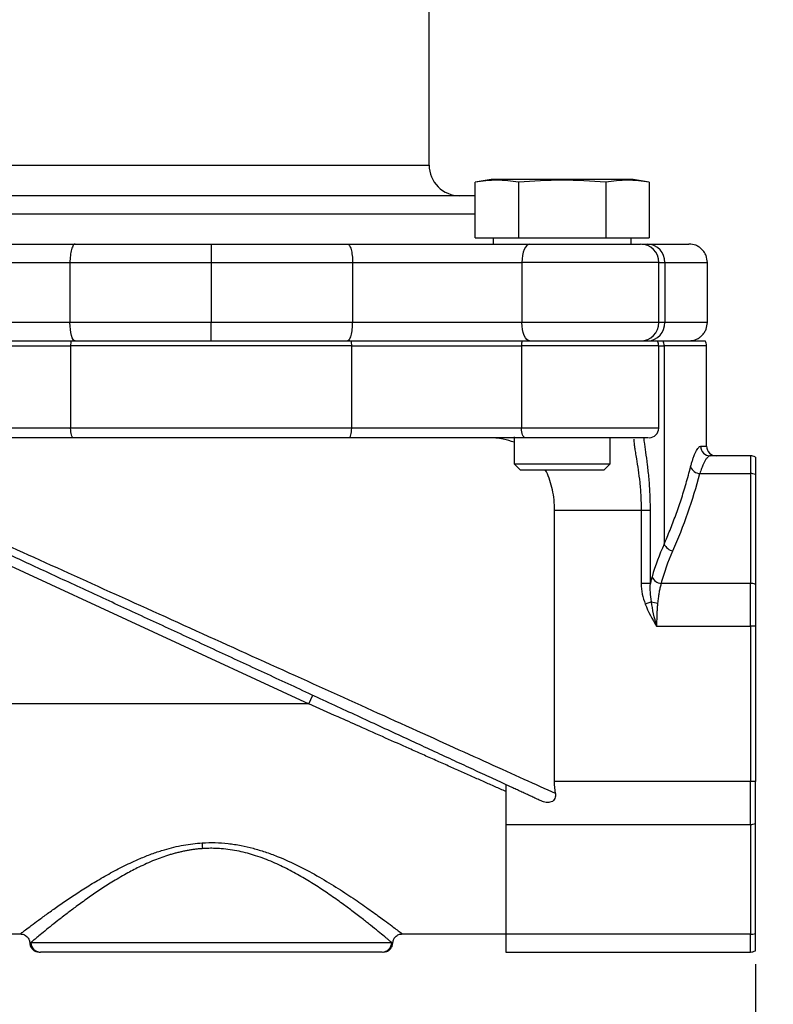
# Model space of a CAD drawing. Header units: inches. Extents: x 0 to 22, y 0 to 17.
# Tile 3 of 13: x 4.7 to 7.2, y 6.3 to 9.5. Entities that reach past the tile are written whole.
import ezdxf

# ---------------------------------------------------------------- set-up
doc = ezdxf.new("R2010")
doc.units = ezdxf.units.IN
doc.header["$LTSCALE"] = 2
doc.header["$MEASUREMENT"] = 0
doc.linetypes.add('SLD-Solid', pattern=[0])
doc.layers.add('DIMENSIONS', color=140, linetype='SLD-Solid', lineweight=25)
doc.styles.add('SLDTEXTSTYLE0', font='TXT', dxfattribs={"width": 0.75})
doc.dimstyles.new('SLDDIMSTYLE0', dxfattribs={"dimtxt": 0.25, "dimasz": 0.3, "dimexe": 0, "dimexo": 0.0625, "dimgap": 0.0625, "dimtad": 0, "dimtih": 1, "dimtoh": 1, "dimrnd": 1e-09, "dimzin": 12, "dimdsep": 46, "dimtxsty": 'SLDTEXTSTYLE0', "dimsah": 1, "dimcen": 0.09, "dimadec": 0, "dimazin": 3, "dimtfac": 1, "dimtofl": 0, "dimtmove": 0, "dimatfit": 3, "dimfxl": 0, "dimfrac": 2, "dimtolj": 1, "dimtzin": 12, "dimarcsym": 0})

# ---------------------------------------------------------------- blocks, each defined once
blk = doc.blocks.new('_D')
at = {"layer": 'DIMENSIONS'}
for p, q in [((5.6741, 11.5429), (9.1093, 11.5429)), ((8.8593, 11.5429), (8.8593, 9.456)), ((8.4437, 9.0045), (8.3676, 9.0045)), ((8.3676, 9.0045), (8.3676, 8.6076)), ((9.275, 9.0045), (9.3511, 9.0045)), ((9.3511, 9.0045), (9.3511, 8.6076)), ((8.3676, 8.6076), (8.4437, 8.6076)), ((9.3511, 8.6076), (9.275, 8.6076)), ((8.8593, 6.4699), (8.8593, 8.5568)), ((7.2111, 6.4699), (9.1093, 6.4699))]:
    blk.add_line(p, q, dxfattribs=at)
for points in [[(8.8593, 11.5429), (8.7993, 11.2429), (8.9193, 11.2429)], [(8.8593, 6.4699), (8.9193, 6.7699), (8.7993, 6.7699)]]:
    blk.add_solid(points, dxfattribs=at)
at = {"layer": 'DIMENSIONS', "char_height": 0.25, "attachment_point": 1, "style": 'SLDTEXTSTYLE0'}
for s, insert in [('5.07', (8.5361, 9.3775)), ('128.9', (8.4437, 8.9299))]:
    blk.add_mtext(s, dxfattribs=dict(at, insert=insert))
blk = doc.blocks.new('_D_1')
at = {"layer": 'DIMENSIONS'}
for p, q in [((3.5051, 6.4307), (3.5051, 5.1788)), ((7.1271, 6.4307), (7.1271, 5.1788)), ((3.5051, 5.4288), (4.6974, 5.4288)), ((4.9928, 5.4268), (4.9166, 5.4268)), ((4.9166, 5.4268), (4.9166, 5.03)), ((5.6393, 5.4268), (5.7155, 5.4268)), ((5.7155, 5.4268), (5.7155, 5.03)), ((7.1271, 5.4288), (5.9347, 5.4288)), ((4.9166, 5.03), (4.9928, 5.03)), ((5.7155, 5.03), (5.6393, 5.03))]:
    blk.add_line(p, q, dxfattribs=at)
for points in [[(3.5051, 5.4288), (3.8051, 5.3688), (3.8051, 5.4888)], [(7.1271, 5.4288), (6.8271, 5.4888), (6.8271, 5.3688)]]:
    blk.add_solid(points, dxfattribs=at)
at = {"layer": 'DIMENSIONS', "char_height": 0.25, "attachment_point": 1, "style": 'SLDTEXTSTYLE0'}
for s, insert in [('3.62', (4.9928, 5.7999)), ('92.0', (4.9928, 5.3522))]:
    blk.add_mtext(s, dxfattribs=dict(at, insert=insert))

msp = doc.modelspace()

# ---------------------------------------------------------------- linework, layer by layer
for p, q in [((6.0656, 9.0299), (6.0656, 9.5789)), ((4.6486, 9.0299), (5.3571, 9.0299)), ((5.3571, 9.0299), (6.0656, 9.0299)), ((6.2673, 8.9829), (6.2151, 8.9737)), ((6.2151, 8.7929), (6.2151, 8.9737)), ((6.4986, 8.9829), (6.2673, 8.9829)), ((6.3568, 8.9737), (6.3568, 8.7929)), ((6.7298, 8.9829), (6.4986, 8.9829)), ((6.6403, 8.9737), (6.6403, 8.7929)), ((6.782, 8.9737), (6.7298, 8.9829)), ((6.782, 8.9737), (6.782, 8.7929)), ((5.3571, 8.8699), (4.499, 8.8699)), ((6.2151, 8.8699), (5.3571, 8.8699)), ((6.2151, 8.7929), (6.3568, 8.7929)), ((6.2738, 8.7929), (6.2738, 8.7729)), ((6.3568, 8.7929), (6.6403, 8.7929)), ((6.6403, 8.7929), (6.782, 8.7929)), ((6.7233, 8.7729), (6.7233, 8.7929)), ((6.7583, 8.7729), (6.7774, 8.7729)), ((4.3464, 8.7129), (4.8973, 8.7129)), ((4.8973, 8.7129), (4.8973, 8.5179)), ((5.3571, 8.7129), (5.3571, 8.5179)), ((5.8168, 8.7129), (5.8168, 8.5179)), ((5.8168, 8.7129), (6.3678, 8.7129)), ((6.3678, 8.7129), (6.3678, 8.5179)), ((6.8136, 8.7129), (6.3678, 8.7129)), ((6.8136, 8.5179), (6.8136, 8.7129)), ((6.8136, 8.7129), (6.8323, 8.7129)), ((6.8323, 8.7129), (6.8323, 8.5179)), ((6.9711, 8.5179), (6.9711, 8.7129)), ((4.8973, 8.5179), (4.3464, 8.5179)), ((6.3678, 8.5179), (5.8168, 8.5179)), ((6.8136, 8.5179), (6.3678, 8.5179)), ((6.8323, 8.5179), (6.8136, 8.5179)), ((4.3446, 8.4579), (4.9007, 8.4579)), ((4.9007, 8.4579), (5.8126, 8.4579)), ((4.9144, 8.4579), (4.9055, 8.4579)), ((5.8078, 8.4579), (5.7998, 8.4579)), ((5.8126, 8.4579), (6.3678, 8.4579)), ((6.3678, 8.4579), (6.8081, 8.4579)), ((6.8081, 8.4579), (6.8263, 8.4579)), ((6.8263, 8.4579), (6.9641, 8.4579)), ((4.3465, 8.4419), (4.8994, 8.4419)), ((5.8139, 8.4419), (4.8994, 8.4419)), ((4.8994, 8.4419), (4.8994, 8.1739)), ((5.8139, 8.1739), (5.8139, 8.4419)), ((5.8139, 8.4419), (6.3659, 8.4419)), ((6.3659, 8.4419), (6.3659, 8.1739)), ((6.8126, 8.4419), (6.3659, 8.4419)), ((6.8126, 8.1739), (6.8126, 8.4419)), ((6.8126, 8.4419), (6.8304, 8.4419)), ((6.8304, 8.4419), (6.8304, 7.7965)), ((6.9686, 8.4419), (6.8304, 8.4419)), ((6.9686, 8.1149), (6.9686, 8.4419)), ((4.8994, 8.1739), (4.3465, 8.1739)), ((5.8139, 8.1739), (4.8994, 8.1739)), ((6.3659, 8.1739), (5.8139, 8.1739)), ((6.8126, 8.1739), (6.3659, 8.1739)), ((6.3423, 8.1454), (6.3423, 8.0579)), ((6.6548, 8.0579), (6.6548, 8.1429)), ((6.9494, 8.1149), (6.9686, 8.1149)), ((7.1111, 8.0839), (6.98, 8.0839)), ((7.1111, 8.0839), (7.1111, 8.0262)), ((7.1271, 8.0794), (7.1271, 8.0231)), ((6.3423, 8.0579), (6.3623, 8.0379)), ((6.3423, 8.0579), (6.6548, 8.0579)), ((6.6348, 8.0379), (6.6548, 8.0579)), ((6.3623, 8.0379), (6.6348, 8.0379)), ((6.9466, 8.0262), (7.1111, 8.0262)), ((7.1111, 8.0262), (7.1111, 7.6689)), ((7.1271, 8.0231), (7.1271, 7.6657)), ((4.3171, 7.9051), (5.6744, 7.2769)), ((6.474, 7.0242), (6.474, 7.9069)), ((6.474, 7.9069), (6.7557, 7.9069)), ((6.7557, 7.9069), (6.7858, 7.9069)), ((6.7557, 7.9069), (6.7557, 7.6684)), ((6.7858, 7.6684), (6.7858, 7.9069)), ((6.7858, 7.6684), (6.7557, 7.6684)), ((7.1111, 7.6689), (6.821, 7.6689)), ((7.1111, 7.5296), (7.1111, 7.6689)), ((7.1271, 7.6657), (7.1271, 7.5296)), ((6.789, 7.6093), (6.7688, 7.6017)), ((6.8058, 7.5296), (7.1111, 7.5296)), ((7.1111, 7.5296), (7.1111, 7.0242)), ((7.1271, 7.5296), (7.1111, 7.5296)), ((7.1271, 7.5296), (7.1271, 7.0242)), ((5.6744, 7.2769), (5.6875, 7.305)), ((5.6744, 7.2769), (4.3171, 7.2769)), ((6.3151, 7.0146), (6.3151, 6.8849)), ((7.1111, 7.0242), (6.474, 7.0242)), ((7.1111, 6.8849), (7.1111, 7.0242)), ((7.1271, 7.0242), (7.1111, 7.0242)), ((7.1271, 6.8881), (7.1271, 7.0242)), ((7.1271, 6.5307), (7.1271, 6.8881)), ((6.3151, 6.8849), (7.1111, 6.8849)), ((6.3151, 6.8849), (6.3151, 6.5276)), ((7.1111, 6.8849), (7.1111, 6.5276)), ((4.3171, 6.5289), (4.7364, 6.5289)), ((5.9777, 6.5289), (6.3151, 6.5289)), ((7.1111, 6.5276), (6.3151, 6.5276)), ((6.3151, 6.5276), (6.3151, 6.4699)), ((7.1111, 6.4699), (7.1111, 6.5276)), ((7.1271, 6.4743), (7.1271, 6.5307)), ((4.7701, 6.5009), (5.944, 6.5009)), ((6.3151, 6.4699), (7.1111, 6.4699))]:
    msp.add_line(p, q)
at = {"flags": 128}
for points in [[(6.3927, 8.7729), (6.3878, 8.7717), (6.3832, 8.7683), (6.3788, 8.7628), (6.3751, 8.7553), (6.372, 8.7462), (6.3697, 8.7359), (6.3683, 8.7246), (6.3678, 8.7129)], [(6.3927, 8.4579), (6.3878, 8.459), (6.3832, 8.4625), (6.3788, 8.468), (6.3751, 8.4755), (6.372, 8.4846), (6.3697, 8.4949), (6.3683, 8.5062), (6.3678, 8.5179)], [(4.9082, 8.1429), (4.9065, 8.1435), (4.9049, 8.1453), (4.9034, 8.1481), (4.902, 8.152), (4.9009, 8.1567), (4.9001, 8.162), (4.8996, 8.1678), (4.8994, 8.1739)], [(5.8051, 8.1429), (5.8068, 8.1435), (5.8084, 8.1453), (5.81, 8.1481), (5.8113, 8.152), (5.8124, 8.1567), (5.8132, 8.162), (5.8137, 8.1678), (5.8139, 8.1739)], [(6.3789, 8.1429), (6.3763, 8.1435), (6.3739, 8.1453), (6.3717, 8.1481), (6.3697, 8.152), (6.3681, 8.1567), (6.3669, 8.162), (6.3662, 8.1678), (6.3659, 8.1739)]]:
    msp.add_lwpolyline(points, dxfattribs=at)
for centre, radius, start, end in [((6.1656, 9.0299), 0.1, 180, 270), ((6.7536, 8.7129), 0.06, 0, 90), ((6.7747, 8.7154), 0.0576, 357.543, 87.3117), ((6.7536, 8.5179), 0.06, 270, 0), ((6.7747, 8.5154), 0.0576, 272.6883, 2.457), ((4.996, 8.4423), 0.0965, 170.7179, 180.2541), ((5.7172, 8.4423), 0.0967, 359.7463, 9.2656), ((6.4324, 8.4423), 0.0665, 166.4123, 180.3314), ((6.7816, 8.4419), 0.031, 0, 31.073), ((6.7972, 8.442), 0.0332, 359.8681, 28.6535), ((6.9376, 8.4419), 0.031, 0, 31.073), ((6.7816, 8.1739), 0.031, 270, 0), ((6.9802, 8.1147), 0.0308, 179.659, 269.6549), ((6.9996, 8.1149), 0.031, 180, 270), ((7.1111, 8.0529), 0.031, 58.927, 90), ((6.9487, 8.0606), 0.0345, 201.2152, 266.4746), ((7.1113, 7.9851), 0.0411, 67.4321, 90.3248), ((6.8659, 7.8132), 0.0392, 205.1045, 259.4562), ((6.8235, 7.7036), 0.0348, 201.6163, 265.8717), ((7.1113, 7.6278), 0.0411, 67.4321, 90.3248), ((6.8133, 7.6736), 0.0687, 249.2769, 266.517), ((7.1113, 6.926), 0.0411, 269.6752, 292.5679), ((4.7854, 6.7734), 0.5449, 3.468, 5.4433), ((7.1113, 6.5687), 0.0411, 269.6752, 292.5679), ((4.801, 6.5008), 0.0309, 179.8265, 269.8254), ((5.9131, 6.5008), 0.0309, 270.1746, 0.1735), ((7.1111, 6.5009), 0.031, 270, 301.073)]:
    msp.add_arc(centre, radius, start, end)
for points in [[(6.3568, 8.9737), (6.3332, 8.9779), (6.286, 8.9829), (6.2387, 8.9779), (6.2151, 8.9737)], [(6.782, 8.9737), (6.7584, 8.9779), (6.7112, 8.9829), (6.6639, 8.9779), (6.6403, 8.9737)], [(6.8587, 7.7746), (6.8947, 7.8559), (6.9242, 7.9401), (6.9466, 8.0262)], [(6.8304, 7.7965), (6.8146, 7.7623), (6.8014, 7.7269), (6.7911, 7.6908)], [(6.821, 7.6689), (6.8309, 7.705), (6.8435, 7.7403), (6.8587, 7.7746)], [(6.7557, 7.6684), (6.7557, 7.6454), (6.7608, 7.6232), (6.7688, 7.6017)], [(6.789, 7.6093), (6.7859, 7.6306), (6.7844, 7.65), (6.7858, 7.6684)], [(6.7688, 7.6017), (6.7784, 7.5763), (6.7917, 7.5527), (6.8058, 7.5296)], [(6.8058, 7.5296), (6.7987, 7.5571), (6.7927, 7.5841), (6.789, 7.6093)], [(6.4768, 6.9855), (6.475, 6.9982), (6.474, 7.0111), (6.474, 7.0242)], [(4.7701, 6.5009), (4.7678, 6.4999), (4.7665, 6.4994), (4.7665, 6.4994)], [(4.7975, 6.4699), (4.7975, 6.4699), (4.7987, 6.4699), (4.801, 6.4699)], [(5.9476, 6.4994), (5.9476, 6.4994), (5.9464, 6.4999), (5.944, 6.5009)]]:
    msp.add_open_spline(points, degree=3)
for points, knots in [([(6.6403, 8.9737), (6.5931, 8.9778), (6.5459, 8.9804), (6.4512, 8.9804), (6.404, 8.9778), (6.3568, 8.9737)], [0, 0, 0, 0, 0.5, 0.5, 1, 1, 1, 1]), ([(5.3571, 8.9299), (5.3205, 8.9299), (5.2473, 8.9299), (5.1362, 8.9299), (5.0249, 8.9299), (4.9131, 8.9299), (4.8042, 8.9299), (4.6984, 8.9299), (4.5997, 8.9299), (4.5328, 8.9299), (4.5022, 8.9299), (4.499, 8.9299)], [0, 0, 0, 0, 0.114764, 0.22954, 0.35119, 0.472861, 0.599581, 0.726324, 0.85574, 0.985179, 1, 1, 1, 1]), ([(6.2151, 8.9299), (6.2119, 8.9299), (6.1813, 8.9299), (6.1145, 8.9299), (6.0265, 8.9299), (5.9451, 8.9299), (5.8733, 8.9299), (5.7883, 8.9299), (5.6892, 8.9299), (5.5779, 8.9299), (5.4669, 8.9299), (5.3937, 8.9299), (5.3571, 8.9299)], [0, 0, 0, 0, 0.01482, 0.144229, 0.27366, 0.358217, 0.442591, 0.527167, 0.64881, 0.770474, 0.885231, 1, 1, 1, 1]), ([(4.6731, 8.7729), (4.6789, 8.7729), (4.6906, 8.7729), (4.7081, 8.7729), (4.7255, 8.7729), (4.7429, 8.7729), (4.7603, 8.7729), (4.7777, 8.7729), (4.7994, 8.7729), (4.8252, 8.7729), (4.8552, 8.7729), (4.885, 8.7729), (4.9046, 8.7729), (4.9144, 8.7729)], [0, 0, 0, 0, 0.071495, 0.142918, 0.214298, 0.285667, 0.357055, 0.428492, 0.500009, 0.625072, 0.749982, 0.874904, 1, 1, 1, 1]), ([(4.9144, 8.7729), (4.9124, 8.7729), (4.9102, 8.7716), (4.906, 8.7658), (4.904, 8.7612), (4.9006, 8.7495), (4.8993, 8.7424), (4.8977, 8.7276), (4.8973, 8.72), (4.8973, 8.7129)], [0, 0, 0, 0, 0.25, 0.25, 0.5, 0.5, 0.75, 0.75, 1, 1, 1, 1]), ([(4.9144, 8.7729), (4.9224, 8.7729), (4.9385, 8.7729), (4.9626, 8.7729), (4.9869, 8.7729), (5.0111, 8.7729), (5.0355, 8.7729), (5.0599, 8.7729), (5.0843, 8.7729), (5.1089, 8.7729), (5.1334, 8.7729), (5.1581, 8.7729), (5.1827, 8.7729), (5.2075, 8.7729), (5.2323, 8.7729), (5.2571, 8.7729), (5.282, 8.7729), (5.307, 8.7729), (5.332, 8.7729), (5.3487, 8.7729), (5.3571, 8.7729)], [0, 0, 0, 0, 0.0558866, 0.1116586, 0.16733, 0.222915, 0.2784275, 0.333882, 0.3892925, 0.4446735, 0.5000391, 0.5554038, 0.6107818, 0.6661875, 0.7216352, 0.7771391, 0.8327133, 0.8883722, 0.9441298, 1, 1, 1, 1]), ([(5.3571, 8.7729), (5.3655, 8.7729), (5.3822, 8.7729), (5.4072, 8.7729), (5.4322, 8.7729), (5.4571, 8.7729), (5.4819, 8.7729), (5.5067, 8.7729), (5.5315, 8.7729), (5.5562, 8.7729), (5.5808, 8.7729), (5.6054, 8.7729), (5.6299, 8.7729), (5.6543, 8.7729), (5.6787, 8.7729), (5.703, 8.7729), (5.7273, 8.7729), (5.7515, 8.7729), (5.7757, 8.7729), (5.7917, 8.7729), (5.7998, 8.7729)], [0, 0, 0, 0, 0.055882, 0.11165, 0.167318, 0.2229, 0.278411, 0.333863, 0.389272, 0.444653, 0.500018, 0.555383, 0.610762, 0.666169, 0.721618, 0.777124, 0.832702, 0.888364, 0.944125, 1, 1, 1, 1]), ([(5.3571, 8.7729), (5.3571, 8.7729), (5.3571, 8.7716), (5.3571, 8.7658), (5.3571, 8.7612), (5.3571, 8.7495), (5.3571, 8.7424), (5.3571, 8.7276), (5.3571, 8.72), (5.3571, 8.7129)], [0, 0, 0, 0, 0.25, 0.25, 0.5, 0.5, 0.75, 0.75, 1, 1, 1, 1]), ([(5.7998, 8.7729), (5.802, 8.7729), (5.8042, 8.7713), (5.8084, 8.7653), (5.8103, 8.7609), (5.8134, 8.7498), (5.8147, 8.7431), (5.8164, 8.7286), (5.8168, 8.7207), (5.8168, 8.7129)], [0, 0, 0, 0, 0.25, 0.25, 0.5, 0.5, 0.75, 0.75, 1, 1, 1, 1]), ([(5.7998, 8.7729), (5.8054, 8.7729), (5.8166, 8.7729), (5.8335, 8.7729), (5.8504, 8.7729), (5.8675, 8.7729), (5.8846, 8.7729), (5.9018, 8.7729), (5.9234, 8.7729), (5.9494, 8.7729), (5.9799, 8.7729), (6.0104, 8.7729), (6.0308, 8.7729), (6.041, 8.7729)], [0, 0, 0, 0, 0.071495, 0.142918, 0.214298, 0.285667, 0.357055, 0.428492, 0.500009, 0.625072, 0.749982, 0.874904, 1, 1, 1, 1]), ([(6.041, 8.7729), (6.0471, 8.7729), (6.0592, 8.7729), (6.0773, 8.7729), (6.0954, 8.7729), (6.1135, 8.7729), (6.1315, 8.7729), (6.1495, 8.7729), (6.1674, 8.7729), (6.1853, 8.7729), (6.2032, 8.7729), (6.2269, 8.7729), (6.2563, 8.7729), (6.2912, 8.7729), (6.3256, 8.7729), (6.3595, 8.7729), (6.3816, 8.7729), (6.3927, 8.7729)], [0, 0, 0, 0, 0.050134, 0.100177, 0.150153, 0.200083, 0.249992, 0.299902, 0.349836, 0.399818, 0.44987, 0.500014, 0.600186, 0.700086, 0.799899, 0.899809, 1, 1, 1, 1]), ([(6.3927, 8.7729), (6.3958, 8.7729), (6.4021, 8.7729), (6.4117, 8.7729), (6.4213, 8.7729), (6.4311, 8.7729), (6.4411, 8.7729), (6.4511, 8.7729), (6.4701, 8.7729), (6.4985, 8.7729), (6.5359, 8.7729), (6.5725, 8.7729), (6.607, 8.7729), (6.6389, 8.7729), (6.6674, 8.7729), (6.6927, 8.7729), (6.7144, 8.7729), (6.7321, 8.7729), (6.7427, 8.7729), (6.7486, 8.7729), (6.7517, 8.7729), (6.7535, 8.7729), (6.7535, 8.7729), (6.7535, 8.7729)], [0, 0, 0, 0, 0.020006, 0.039933, 0.059813, 0.079678, 0.099561, 0.119495, 0.139511, 0.212188, 0.284906, 0.357583, 0.430301, 0.499984, 0.569706, 0.639389, 0.709112, 0.781789, 0.854507, 0.890964, 0.927233, 0.963513, 1, 1, 1, 1]), ([(6.7774, 8.7729), (6.7808, 8.7729), (6.7875, 8.7729), (6.7971, 8.7729), (6.8064, 8.7729), (6.8152, 8.7729), (6.8237, 8.7729), (6.8318, 8.7729), (6.8395, 8.7729), (6.8468, 8.7729), (6.8537, 8.7729), (6.8602, 8.7729), (6.8664, 8.7729), (6.8721, 8.7729), (6.879, 8.7729), (6.8866, 8.7729), (6.8941, 8.7729), (6.9003, 8.7729), (6.9051, 8.7729), (6.9085, 8.7729), (6.9107, 8.7729), (6.9109, 8.7729), (6.9111, 8.7729)], [0, 0, 0, 0, 0.038789, 0.077501, 0.116148, 0.154738, 0.193283, 0.231791, 0.270272, 0.308737, 0.347196, 0.385658, 0.424134, 0.462634, 0.501167, 0.572579, 0.643835, 0.715, 0.786135, 0.857304, 0.928572, 1, 1, 1, 1]), ([(6.9711, 8.7129), (6.9703, 8.7204), (6.969, 8.7321), (6.9615, 8.746), (6.9538, 8.7556), (6.9442, 8.7634), (6.9302, 8.7709), (6.9186, 8.7721), (6.9111, 8.7729)], [0, 0, 0, 0, 0.2394809, 0.3683799, 0.5000089, 0.6316368, 0.7605324, 1, 1, 1, 1]), ([(4.8973, 8.7129), (4.9018, 8.7129), (4.9066, 8.7129), (4.9159, 8.7129), (4.9206, 8.7129), (4.9346, 8.7129), (4.944, 8.7129), (4.9723, 8.7129), (4.9912, 8.7129), (5.0481, 8.7129), (5.0864, 8.7129), (5.1633, 8.7129), (5.202, 8.7129), (5.2601, 8.7129), (5.2794, 8.7129), (5.3085, 8.7129), (5.3182, 8.7129), (5.3328, 8.7129), (5.3377, 8.7129), (5.3474, 8.7129), (5.3523, 8.7129), (5.3571, 8.7129)], [0, 0, 0, 0, 0.03125, 0.03125, 0.0625, 0.0625, 0.125, 0.125, 0.25, 0.25, 0.5, 0.5, 0.75, 0.75, 0.875, 0.875, 0.9375, 0.9375, 0.96875, 0.96875, 1, 1, 1, 1]), ([(5.3571, 8.7129), (5.3618, 8.7129), (5.3667, 8.7129), (5.3765, 8.7129), (5.3813, 8.7129), (5.3959, 8.7129), (5.4056, 8.7129), (5.4347, 8.7129), (5.4541, 8.7129), (5.5123, 8.7129), (5.551, 8.7129), (5.6279, 8.7129), (5.6662, 8.7129), (5.723, 8.7129), (5.7419, 8.7129), (5.7701, 8.7129), (5.7795, 8.7129), (5.7935, 8.7129), (5.7982, 8.7129), (5.8075, 8.7129), (5.8123, 8.7129), (5.8168, 8.7129)], [0, 0, 0, 0, 0.03125, 0.03125, 0.0625, 0.0625, 0.125, 0.125, 0.25, 0.25, 0.5, 0.5, 0.75, 0.75, 0.875, 0.875, 0.9375, 0.9375, 0.96875, 0.96875, 1, 1, 1, 1]), ([(6.8323, 8.7129), (6.8468, 8.7129), (6.8759, 8.7129), (6.9102, 8.7129), (6.9418, 8.7129), (6.966, 8.7129), (6.9694, 8.7129), (6.9711, 8.7129)], [0, 0, 0, 0, 0.167254, 0.334084, 0.501214, 0.751661, 1, 1, 1, 1]), ([(5.3571, 8.5179), (5.2794, 8.5179), (5.2018, 8.5179), (5.0864, 8.5179), (5.0481, 8.5179), (4.9912, 8.5179), (4.9723, 8.5179), (4.944, 8.5179), (4.9346, 8.5179), (4.9206, 8.5179), (4.9159, 8.5179), (4.9066, 8.5179), (4.9018, 8.5179), (4.8973, 8.5179)], [0, 0, 0, 0, 0.5, 0.5, 0.75, 0.75, 0.875, 0.875, 0.9375, 0.9375, 0.96875, 0.96875, 1, 1, 1, 1]), ([(4.9144, 8.4579), (4.9099, 8.4579), (4.9055, 8.4642), (4.8991, 8.4867), (4.8973, 8.502), (4.8973, 8.5179)], [0, 0, 0, 0, 0.5, 0.5, 1, 1, 1, 1]), ([(5.8168, 8.5179), (5.7424, 8.5179), (5.6664, 8.5179), (5.551, 8.5179), (5.5123, 8.5179), (5.4541, 8.5179), (5.4347, 8.5179), (5.4056, 8.5179), (5.3959, 8.5179), (5.3813, 8.5179), (5.3765, 8.5179), (5.3667, 8.5179), (5.3618, 8.5179), (5.3571, 8.5179)], [0, 0, 0, 0, 0.5, 0.5, 0.75, 0.75, 0.875, 0.875, 0.9375, 0.9375, 0.96875, 0.96875, 1, 1, 1, 1]), ([(5.3571, 8.4579), (5.3571, 8.4579), (5.3571, 8.4592), (5.3571, 8.465), (5.3571, 8.4696), (5.3571, 8.4813), (5.3571, 8.4884), (5.3571, 8.5032), (5.3571, 8.5108), (5.3571, 8.5179)], [0, 0, 0, 0, 0.25, 0.25, 0.5, 0.5, 0.75, 0.75, 1, 1, 1, 1]), ([(5.7998, 8.4579), (5.8018, 8.4579), (5.804, 8.4592), (5.8082, 8.465), (5.8102, 8.4696), (5.8135, 8.4813), (5.8148, 8.4884), (5.8165, 8.5032), (5.8168, 8.5108), (5.8168, 8.5179)], [0, 0, 0, 0, 0.25, 0.25, 0.5, 0.5, 0.75, 0.75, 1, 1, 1, 1]), ([(6.9711, 8.5179), (6.9694, 8.5179), (6.966, 8.5179), (6.9418, 8.5179), (6.9102, 8.5179), (6.8759, 8.5179), (6.8468, 8.5179), (6.8323, 8.5179)], [0, 0, 0, 0, 0.248339, 0.498786, 0.665916, 0.832746, 1, 1, 1, 1]), ([(6.9111, 8.4579), (6.9186, 8.4587), (6.9302, 8.4599), (6.9442, 8.4674), (6.9538, 8.4752), (6.9615, 8.4848), (6.969, 8.4987), (6.9703, 8.5103), (6.9711, 8.5179)], [0, 0, 0, 0, 0.239468, 0.368363, 0.499991, 0.63162, 0.760519, 1, 1, 1, 1]), ([(4.9082, 8.1429), (4.9024, 8.1429), (4.8907, 8.1429), (4.873, 8.1429), (4.8553, 8.1429), (4.8374, 8.1429), (4.8195, 8.1429), (4.8015, 8.1429), (4.7834, 8.1429), (4.7468, 8.1429), (4.6913, 8.1429), (4.617, 8.1429), (4.5432, 8.1429), (4.4852, 8.1429), (4.4426, 8.1429), (4.4148, 8.1429), (4.3873, 8.1429), (4.3601, 8.1429), (4.3424, 8.1429), (4.3335, 8.1429)], [0, 0, 0, 0, 0.031043, 0.062042, 0.093014, 0.123974, 0.154937, 0.185919, 0.216935, 0.248001, 0.373949, 0.500004, 0.625951, 0.752007, 0.801651, 0.85121, 0.900745, 0.950321, 1, 1, 1, 1]), ([(5.3571, 8.1429), (5.3486, 8.1429), (5.3318, 8.1429), (5.3065, 8.1429), (5.2812, 8.1429), (5.256, 8.1429), (5.2308, 8.1429), (5.2056, 8.1429), (5.1805, 8.1429), (5.1554, 8.1429), (5.1236, 8.1429), (5.0853, 8.1429), (5.0406, 8.1429), (4.9962, 8.1429), (4.952, 8.1429), (4.9228, 8.1429), (4.9082, 8.1429)], [0, 0, 0, 0, 0.0556085, 0.1111708, 0.166701, 0.2222133, 0.2777221, 0.3332415, 0.3887857, 0.444369, 0.5000056, 0.6000648, 0.7000108, 0.7999266, 0.8998953, 1, 1, 1, 1]), ([(5.8051, 8.1429), (5.797, 8.1429), (5.7808, 8.1429), (5.7565, 8.1429), (5.732, 8.1429), (5.7075, 8.1429), (5.6828, 8.1429), (5.6581, 8.1429), (5.6333, 8.1429), (5.6084, 8.1429), (5.5768, 8.1429), (5.5384, 8.1429), (5.4932, 8.1429), (5.4479, 8.1429), (5.4025, 8.1429), (5.3722, 8.1429), (5.3571, 8.1429)], [0, 0, 0, 0, 0.0556083, 0.1111705, 0.1667007, 0.2222132, 0.2777221, 0.3332417, 0.388786, 0.4443693, 0.5000057, 0.6000646, 0.7000107, 0.7999267, 0.8998956, 1, 1, 1, 1]), ([(6.3789, 8.1429), (6.3733, 8.1429), (6.3622, 8.1429), (6.3454, 8.1429), (6.3285, 8.1429), (6.3114, 8.1429), (6.2942, 8.1429), (6.2769, 8.1429), (6.2594, 8.1429), (6.2238, 8.1429), (6.1695, 8.1429), (6.0958, 8.1429), (6.0217, 8.1429), (5.9602, 8.1429), (5.9116, 8.1429), (5.8758, 8.1429), (5.8402, 8.1429), (5.8168, 8.1429), (5.8051, 8.1429)], [0, 0, 0, 0, 0.031044, 0.062044, 0.093018, 0.123979, 0.154943, 0.185926, 0.216943, 0.24801, 0.373955, 0.500007, 0.625952, 0.752005, 0.814045, 0.875975, 0.937919, 1, 1, 1, 1]), ([(6.3423, 8.128), (6.3308, 8.132), (6.304, 8.1415), (6.2744, 8.1424), (6.2576, 8.1429)], [0, 0, 0, 0, 0.431358, 1, 1, 1, 1]), ([(6.4976, 8.1429), (6.4942, 8.1429), (6.4874, 8.1429), (6.4772, 8.1429), (6.4671, 8.1429), (6.4569, 8.1429), (6.4468, 8.1429), (6.4335, 8.1429), (6.417, 8.1429), (6.3975, 8.1429), (6.3851, 8.1429), (6.3789, 8.1429)], [0, 0, 0, 0, 0.083228, 0.166357, 0.249494, 0.332749, 0.416228, 0.50004, 0.667228, 0.833593, 1, 1, 1, 1]), ([(6.7799, 8.1429), (6.7798, 8.1429), (6.7796, 8.1429), (6.7611, 8.1429), (6.7285, 8.1429), (6.6826, 8.1429), (6.6269, 8.1429), (6.564, 8.1429), (6.5197, 8.1429), (6.4976, 8.1429)], [0, 0, 0, 0, 0.106123, 0.255102, 0.404082, 0.553061, 0.702041, 0.85102, 1, 1, 1, 1]), ([(6.7321, 8.1383), (6.732, 8.1366), (6.7317, 8.1332), (6.7324, 8.1244), (6.7341, 8.112), (6.7368, 8.0949), (6.7408, 8.0711), (6.746, 8.0388), (6.7512, 7.9974), (6.7549, 7.9528), (6.7554, 7.9218), (6.7557, 7.9069)], [0, 0, 0, 0, 0.069471, 0.142975, 0.236064, 0.328603, 0.428584, 0.571857, 0.714343, 0.862688, 1, 1, 1, 1]), ([(6.7858, 7.9069), (6.7855, 7.9244), (6.785, 7.9594), (6.7814, 8.0097), (6.7765, 8.0561), (6.771, 8.0963), (6.7666, 8.1261), (6.7652, 8.1384), (6.7647, 8.1429)], [0, 0, 0, 0, 0.181354, 0.362727, 0.542267, 0.721524, 0.898666, 1, 1, 1, 1]), ([(6.9166, 8.0481), (6.9171, 8.0502), (6.9182, 8.0543), (6.9198, 8.0602), (6.9215, 8.0659), (6.9232, 8.0713), (6.9258, 8.0789), (6.9293, 8.0881), (6.9336, 8.0977), (6.9378, 8.1053), (6.9415, 8.1102), (6.9445, 8.1131), (6.947, 8.1146), (6.9486, 8.1148), (6.9494, 8.1149)], [0, 0, 0, 0, 0.049983, 0.099865, 0.149718, 0.199617, 0.249635, 0.374802, 0.499838, 0.624425, 0.748753, 0.832695, 0.91632, 1, 1, 1, 1]), ([(6.98, 8.0839), (6.9795, 8.0839), (6.9785, 8.0838), (6.9768, 8.0832), (6.975, 8.0822), (6.9731, 8.0807), (6.971, 8.0787), (6.9688, 8.0761), (6.9664, 8.0728), (6.9634, 8.0679), (6.9596, 8.0608), (6.9556, 8.052), (6.9522, 8.0432), (6.9493, 8.0351), (6.9475, 8.0291), (6.9466, 8.0262)], [0, 0, 0, 0, 0.053352, 0.109321, 0.16791, 0.229121, 0.292955, 0.359416, 0.428502, 0.500217, 0.625252, 0.750399, 0.834447, 0.917646, 1, 1, 1, 1]), ([(6.8304, 7.7965), (6.8336, 7.8041), (6.8402, 7.8194), (6.8497, 7.8427), (6.859, 7.8665), (6.8681, 7.8909), (6.8769, 7.9158), (6.8855, 7.9412), (6.8938, 7.9672), (6.9017, 7.9937), (6.9094, 8.0207), (6.9142, 8.0389), (6.9166, 8.0481)], [0, 0, 0, 0, 0.091807, 0.185432, 0.280876, 0.378141, 0.477227, 0.578135, 0.680865, 0.785419, 0.891797, 1, 1, 1, 1]), ([(6.474, 7.9069), (6.4737, 7.9182), (6.473, 7.9408), (6.4677, 7.9736), (6.459, 8.0042), (6.4509, 8.0258), (6.445, 8.0359), (6.4438, 8.0379)], [0, 0, 0, 0, 0.236131, 0.472316, 0.707758, 0.943323, 1, 1, 1, 1]), ([(6.4768, 6.9855), (6.4139, 7.014), (6.3407, 7.0471), (6.1775, 7.1209), (6.0876, 7.1616), (5.8961, 7.2483), (5.7944, 7.2942), (5.585, 7.389), (5.4772, 7.4377), (5.2614, 7.5354), (5.1534, 7.5843), (4.9431, 7.6794), (4.8408, 7.7257), (4.6475, 7.8131), (4.5565, 7.8543), (4.3909, 7.9292), (4.3162, 7.963), (4.2518, 7.9922)], [0, 0, 0, 0, 0.125, 0.125, 0.25, 0.25, 0.375, 0.375, 0.5, 0.5, 0.625, 0.625, 0.75, 0.75, 0.875, 0.875, 1, 1, 1, 1]), ([(6.4302, 6.9613), (6.4258, 6.9633), (6.4169, 6.9674), (6.4032, 6.9738), (6.3892, 6.9802), (6.375, 6.9868), (6.3604, 6.9936), (6.3456, 7.0004), (6.3178, 7.0133), (6.2758, 7.0327), (6.2177, 7.0596), (6.1566, 7.0879), (6.0713, 7.1274), (5.9582, 7.1797), (5.8147, 7.2461), (5.6649, 7.3155), (5.5108, 7.3868), (5.3544, 7.4592), (5.1979, 7.5316), (5.0433, 7.6032), (4.8928, 7.6728), (4.7484, 7.7397), (4.6344, 7.7924), (4.5481, 7.8323), (4.4863, 7.861), (4.4274, 7.8883), (4.3807, 7.9098), (4.3451, 7.9263), (4.3192, 7.9383), (4.2942, 7.9499), (4.2782, 7.9573), (4.2703, 7.961)], [0, 0, 0, 0, 0.008597, 0.017204, 0.025823, 0.034458, 0.043109, 0.051781, 0.060474, 0.090982, 0.121624, 0.152436, 0.183444, 0.24586, 0.308818, 0.372207, 0.4359, 0.499754, 0.563618, 0.62734, 0.690777, 0.753799, 0.816291, 0.847336, 0.878198, 0.908877, 0.939437, 0.954657, 0.969815, 0.984925, 1, 1, 1, 1]), ([(6.7911, 7.6908), (6.7906, 7.689), (6.7896, 7.6855), (6.7882, 7.6799), (6.7869, 7.6743), (6.7861, 7.6704), (6.7858, 7.6684)], [0, 0, 0, 0, 0.251605, 0.501952, 0.751323, 1, 1, 1, 1]), ([(6.821, 7.6689), (6.8204, 7.6669), (6.8192, 7.6631), (6.8176, 7.6569), (6.816, 7.6505), (6.8146, 7.6437), (6.8133, 7.6366), (6.8121, 7.6291), (6.811, 7.6214), (6.81, 7.6133), (6.8094, 7.6078), (6.8091, 7.605)], [0, 0, 0, 0, 0.105068, 0.211589, 0.319588, 0.429091, 0.540124, 0.652709, 0.766869, 0.882626, 1, 1, 1, 1]), ([(6.8091, 7.605), (6.8089, 7.6024), (6.8084, 7.5973), (6.8078, 7.5894), (6.8073, 7.5813), (6.8068, 7.5731), (6.8064, 7.5646), (6.8062, 7.5561), (6.806, 7.5473), (6.8058, 7.5385), (6.8058, 7.5326), (6.8058, 7.5296)], [0, 0, 0, 0, 0.1066939, 0.214465, 0.3233254, 0.4332869, 0.5443609, 0.6565586, 0.7698908, 0.8843679, 1, 1, 1, 1]), ([(6.3151, 6.9922), (6.3036, 6.9973), (6.2801, 7.0077), (6.2442, 7.0237), (6.2069, 7.0402), (6.1684, 7.0574), (6.1284, 7.0751), (6.0871, 7.0935), (6.0445, 7.1124), (5.9901, 7.1366), (5.9212, 7.1672), (5.8442, 7.2015), (5.7609, 7.2385), (5.7063, 7.2627), (5.6744, 7.2769)], [0, 0, 0, 0, 0.054403, 0.110832, 0.169288, 0.229771, 0.292283, 0.356824, 0.423393, 0.491992, 0.611393, 0.745591, 0.851491, 1, 1, 1, 1]), ([(6.4768, 6.9855), (6.4776, 6.98), (6.4771, 6.9743), (6.4737, 6.9668), (6.4721, 6.9646), (6.4681, 6.9608), (6.4657, 6.9592), (6.4578, 6.956), (6.4519, 6.9557), (6.4408, 6.9572), (6.4353, 6.9589), (6.4302, 6.9613)], [0, 0, 0, 0, 0.25, 0.25, 0.375, 0.375, 0.5, 0.5, 0.75, 0.75, 1, 1, 1, 1]), ([(4.7364, 6.5296), (4.7363, 6.5294), (4.7358, 6.5291), (4.7427, 6.5343), (4.7561, 6.5446), (4.776, 6.5596), (4.8015, 6.5785), (4.8318, 6.6004), (4.8667, 6.6251), (4.9052, 6.6513), (4.9472, 6.6787), (4.9927, 6.7065), (5.041, 6.7338), (5.0872, 6.7572), (5.1294, 6.7761), (5.1668, 6.7907), (5.212, 6.8056), (5.2653, 6.819), (5.3073, 6.8231), (5.3278, 6.8251)], [0, 0, 0, 0, 0.033642, 0.097981, 0.161664, 0.226775, 0.290406, 0.355793, 0.419708, 0.484798, 0.549168, 0.613286, 0.678868, 0.742247, 0.786838, 0.829708, 0.871072, 0.936883, 1, 1, 1, 1]), ([(5.3278, 6.8251), (5.3418, 6.8255), (5.3698, 6.8265), (5.4121, 6.8234), (5.4533, 6.8171), (5.4935, 6.8077), (5.5329, 6.7958), (5.5834, 6.7771), (5.6435, 6.7497), (5.7096, 6.7137), (5.7706, 6.6765), (5.8258, 6.6401), (5.8741, 6.6064), (5.9118, 6.579), (5.9395, 6.5585), (5.9592, 6.5437), (5.9721, 6.5338), (5.9785, 6.5289), (5.9779, 6.5294), (5.9777, 6.5296)], [0, 0, 0, 0, 0.040304, 0.080852, 0.122101, 0.161209, 0.201701, 0.243856, 0.323353, 0.405088, 0.486578, 0.567877, 0.649185, 0.729179, 0.790801, 0.850838, 0.912076, 0.972455, 1, 1, 1, 1]), ([(5.3293, 6.8063), (5.3254, 6.806), (5.3175, 6.8055), (5.3056, 6.8042), (5.2937, 6.8026), (5.2817, 6.8006), (5.2696, 6.7983), (5.2574, 6.7957), (5.2452, 6.7927), (5.2329, 6.7895), (5.2083, 6.7822), (5.1703, 6.7685), (5.1237, 6.7475), (5.0772, 6.723), (5.0343, 6.6976), (4.9927, 6.6708), (4.954, 6.6442), (4.919, 6.6189), (4.8864, 6.5943), (4.8578, 6.5723), (4.8317, 6.5515), (4.8097, 6.5337), (4.7951, 6.5217), (4.7862, 6.5143), (4.7809, 6.5099), (4.7765, 6.5062), (4.7728, 6.5031), (4.771, 6.5016), (4.7701, 6.5009)], [0, 0, 0, 0, 0.01319, 0.026536, 0.040047, 0.053732, 0.0676, 0.081661, 0.095922, 0.110392, 0.125078, 0.18395, 0.250129, 0.306376, 0.37508, 0.437546, 0.499805, 0.567134, 0.624926, 0.689703, 0.749722, 0.813794, 0.87483, 0.900411, 0.925697, 0.95071, 0.97547, 1, 1, 1, 1]), ([(5.944, 6.5009), (5.9435, 6.5013), (5.9425, 6.5021), (5.9407, 6.5037), (5.9385, 6.5055), (5.9361, 6.5075), (5.9335, 6.5097), (5.9305, 6.5122), (5.9272, 6.5149), (5.9237, 6.5178), (5.9156, 6.5245), (5.9008, 6.5366), (5.8766, 6.5561), (5.8479, 6.5789), (5.8168, 6.6027), (5.781, 6.6293), (5.7426, 6.6565), (5.7065, 6.6806), (5.6773, 6.6989), (5.6472, 6.7169), (5.608, 6.7387), (5.557, 6.7631), (5.5036, 6.7836), (5.4564, 6.7964), (5.4187, 6.8031), (5.3924, 6.806), (5.3693, 6.8072), (5.3493, 6.8074), (5.3359, 6.8067), (5.3293, 6.8063)], [0, 0, 0, 0, 0.013539, 0.027152, 0.040842, 0.054615, 0.068474, 0.082423, 0.096467, 0.110608, 0.124852, 0.185724, 0.249969, 0.309546, 0.374584, 0.430608, 0.499543, 0.561918, 0.593667, 0.624634, 0.686994, 0.74921, 0.814994, 0.874355, 0.905953, 0.936773, 0.957869, 0.978929, 1, 1, 1, 1]), ([(4.7356, 6.5289), (4.7395, 6.5285), (4.7455, 6.5278), (4.7528, 6.5239), (4.7578, 6.5199), (4.7617, 6.5148), (4.7656, 6.5076), (4.7662, 6.5015), (4.7666, 6.4976)], [0, 0, 0, 0, 0.239649, 0.368695, 0.500452, 0.632143, 0.760996, 1, 1, 1, 1]), ([(5.9476, 6.4976), (5.948, 6.5015), (5.9485, 6.5076), (5.9524, 6.5148), (5.9564, 6.5199), (5.9614, 6.5239), (5.9686, 6.5278), (5.9746, 6.5285), (5.9786, 6.5289)], [0, 0, 0, 0, 0.239005, 0.367858, 0.499547, 0.631304, 0.76035, 1, 1, 1, 1]), ([(4.7665, 6.4994), (4.7671, 6.4956), (4.7683, 6.4878), (4.7756, 6.4779), (4.7858, 6.4711), (4.7937, 6.4703), (4.7975, 6.4699)], [0, 0, 0, 0, 0.240723, 0.5, 0.759277, 1, 1, 1, 1]), ([(5.3571, 6.4699), (5.3522, 6.4699), (5.3425, 6.4699), (5.3279, 6.4699), (5.3134, 6.4699), (5.2989, 6.4699), (5.2844, 6.4699), (5.2699, 6.4699), (5.2435, 6.4699), (5.2055, 6.4699), (5.157, 6.4699), (5.1101, 6.4699), (5.0504, 6.4699), (4.9817, 6.4699), (4.9235, 6.4699), (4.8843, 6.4699), (4.8589, 6.4699), (4.8376, 6.4699), (4.8235, 6.4699), (4.8144, 6.4699), (4.8087, 6.4699), (4.8041, 6.4699), (4.802, 6.4699), (4.801, 6.4699)], [0, 0, 0, 0, 0.017851, 0.035687, 0.05352, 0.071361, 0.089225, 0.107121, 0.125063, 0.187649, 0.250087, 0.312499, 0.375111, 0.500004, 0.624896, 0.687482, 0.74992, 0.812332, 0.874944, 0.906301, 0.937552, 0.968763, 1, 1, 1, 1]), ([(5.9132, 6.4699), (5.9126, 6.4699), (5.9115, 6.4699), (5.9093, 6.4699), (5.9067, 6.4699), (5.9038, 6.4699), (5.9005, 6.4699), (5.8968, 6.4699), (5.8894, 6.4699), (5.8765, 6.4699), (5.8552, 6.4699), (5.8298, 6.4699), (5.7906, 6.4699), (5.7324, 6.4699), (5.6637, 6.4699), (5.604, 6.4699), (5.5571, 6.4699), (5.5086, 6.4699), (5.4671, 6.4699), (5.4334, 6.4699), (5.408, 6.4699), (5.3826, 6.4699), (5.3656, 6.4699), (5.3571, 6.4699)], [0, 0, 0, 0, 0.017851, 0.035687, 0.05352, 0.071361, 0.089225, 0.107121, 0.125063, 0.187649, 0.250087, 0.312499, 0.375111, 0.500004, 0.624896, 0.687482, 0.74992, 0.812332, 0.874944, 0.906301, 0.937552, 0.968763, 1, 1, 1, 1]), ([(5.9166, 6.4699), (5.9204, 6.4703), (5.9283, 6.4711), (5.9385, 6.4779), (5.9458, 6.4878), (5.947, 6.4956), (5.9476, 6.4994)], [0, 0, 0, 0, 0.240723, 0.5, 0.759277, 1, 1, 1, 1])]:
    msp.add_open_spline(points, degree=3, knots=knots)

# ---------------------------------------------------------------- dimensions: what is measured, and where the dimension line sits
at = {"layer": 'DIMENSIONS'}
dim = msp.add_linear_dim(base=(8.8593, 11.5429), p1=(7.1111, 6.4699), p2=(5.5741, 11.5429), angle=90, dimstyle='SLDDIMSTYLE0', dxfattribs=at)
dim.commit()
dim.dimension.update_dxf_attribs({"geometry": '_D', "text_midpoint": (8.8593, 9.0064), "dimtype": 160})
dim = msp.add_linear_dim(base=(3.5051, 5.4288), p1=(7.1271, 6.5307), p2=(3.5051, 6.5307), dimstyle='SLDDIMSTYLE0', dxfattribs=at)
dim.commit()
dim.dimension.update_dxf_attribs({"geometry": '_D_1', "text_midpoint": (5.3161, 5.4288), "dimtype": 160})

doc.saveas('drawing.dxf')
